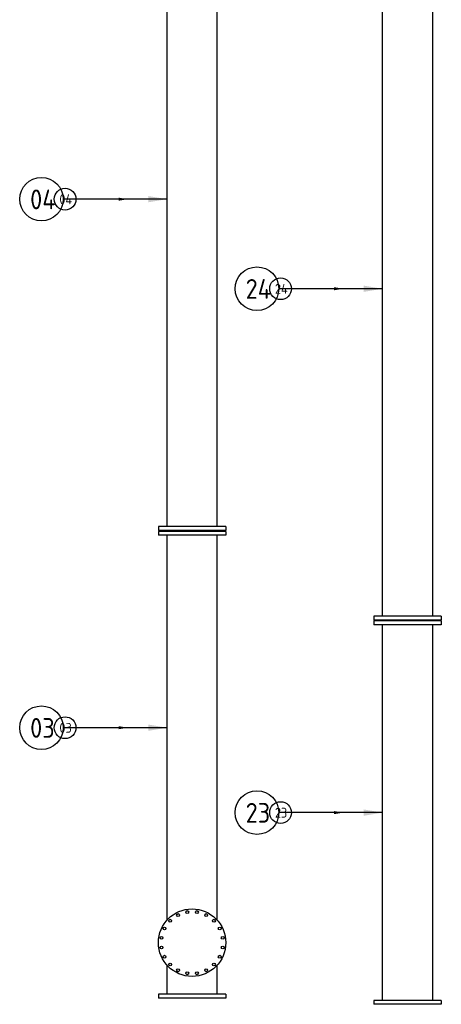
# Model space of a CAD drawing. Extents: x -89225 to 110569, y 13360 to 87647.
# Tile 205 of 256: x 44313 to 48158, y 39841 to 48815. Entities that reach past the tile are written whole.
import ezdxf

# ---------------------------------------------------------------- set-up
doc = ezdxf.new("R2010")
doc.units = 0
for name, color, linetype in [('Iv-Lines 035', 4, 'Continuous'), ('Iv-Lines 035 @ 100', 4, 'Continuous'), ('Iv-Lines 035 @ 50', 4, 'Continuous')]:
    doc.layers.add(name, color=color, linetype=linetype)
doc.styles.add('ISO', font='ISO.SHX')

# ---------------------------------------------------------------- blocks, each defined once
blk = doc.blocks.new('Leidingwerk beluchtingsinstallatie')
for p, q in [((1292978.1, -960039.2), (1292978.1, -954070.2)), ((1293435.3, -960039.2), (1293435.3, -954070.2)), ((1294943.7, -960855.4), (1294943.7, -954886.4)), ((1295400.9, -960855.4), (1295400.9, -954886.4)), ((1293514.2, -960039.2), (1292899.2, -960039.2)), ((1292899.2, -960039.2), (1292899.2, -960075.2)), ((1293514.2, -960039.2), (1293514.2, -960075.2)), ((1293514.2, -960075.2), (1292899.2, -960075.2)), ((1293514.2, -960082.2), (1292899.2, -960082.2)), ((1292899.2, -960082.2), (1292899.2, -960118.2)), ((1293514.2, -960118.2), (1292899.2, -960118.2)), ((1292936.7, -960075.2), (1292936.7, -960082.2)), ((1292978.1, -963624.7), (1292978.1, -960118.2)), ((1293435.3, -963624.7), (1293435.3, -960118.2)), ((1293476.7, -960075.2), (1293476.7, -960082.2)), ((1293514.2, -960082.2), (1293514.2, -960118.2)), ((1295479.8, -960855.4), (1294864.8, -960855.4)), ((1294864.8, -960855.4), (1294864.8, -960891.4)), ((1295479.8, -960855.4), (1295479.8, -960891.4)), ((1295479.8, -960891.4), (1294864.8, -960891.4)), ((1295479.8, -960898.4), (1294864.8, -960898.4)), ((1294864.8, -960898.4), (1294864.8, -960934.4)), ((1295479.8, -960934.4), (1294864.8, -960934.4)), ((1294902.3, -960891.4), (1294902.3, -960898.4)), ((1294943.7, -964356.4), (1294943.7, -960934.4)), ((1295400.9, -964356.4), (1295400.9, -960934.4)), ((1295442.3, -960891.4), (1295442.3, -960898.4)), ((1295479.8, -960898.4), (1295479.8, -960934.4)), ((1292978.1, -964299.4), (1292978.1, -964036)), ((1293435.3, -964299.4), (1293435.3, -964036)), ((1293514.2, -964299.4), (1292899.2, -964299.4)), ((1292899.2, -964299.4), (1292899.2, -964335.4)), ((1293514.2, -964335.4), (1292899.2, -964335.4)), ((1293514.2, -964299.4), (1293514.2, -964335.4)), ((1295479.8, -964356.4), (1294864.8, -964356.4)), ((1294864.8, -964356.4), (1294864.8, -964392.4)), ((1295479.8, -964356.4), (1295479.8, -964392.4)), ((1295479.8, -964392.4), (1294864.8, -964392.4))]:
    blk.add_line(p, q)
for centre, radius in [((1293206.7, -963830.4), 307.5), ((1293078.4, -963578.6), 13), ((1293162.5, -963551.3), 13), ((1293250.9, -963551.3), 13), ((1293334.9, -963578.6), 13), ((1293006.9, -963630.6), 13), ((1293406.4, -963630.6), 13), ((1292955, -963702.1), 13), ((1293458.4, -963702.1), 13), ((1292927.7, -963786.2), 13), ((1293485.7, -963786.2), 13), ((1292927.7, -963874.5), 13), ((1293485.7, -963874.5), 13), ((1292955, -963958.6), 13), ((1293006.9, -964030.1), 13), ((1293406.4, -964030.1), 13), ((1293458.4, -963958.6), 13), ((1293078.4, -964082.1), 13), ((1293162.5, -964109.4), 13), ((1293250.9, -964109.4), 13), ((1293334.9, -964082.1), 13)]:
    blk.add_circle(centre, radius)
blk = doc.blocks.new('*U44')
for points in [[(-7.143, 0), (0, 0)], [(0, 0), (2.324, 0)]]:
    blk.add_lwpolyline(points)
blk.add_circle((4.31, 0), 1.986)
blk.add_solid([(-5.434, -0.285), (-7.143, 0), (-5.434, 0.285)])
at = {"style": 'ISO'}
blk.add_attdef('NUMMER', (3.146, -0.835), '', height=1.8, dxfattribs=at)
blk = doc.blocks.new('*U508')
at = {"layer": 'Iv-Lines 035 @ 100'}
ref = blk.add_blockref('*U44', (44942.4, 42362.1), dxfattribs=dict(at, xscale=100, yscale=100, zscale=100, rotation=180))
ref.add_attrib('NUMMER', '03', (44407.9, 42270.1), dxfattribs={"layer": '0', "height": 180, "style": 'ISO'})
at = {"layer": 'Iv-Lines 035 @ 50'}
ref = blk.add_blockref('*U44', (44942.4, 42362.1), dxfattribs=dict(at, xscale=50, yscale=50, zscale=50, rotation=180))
ref.add_attrib('NUMMER', '03', (44675.1, 42316.1), dxfattribs={"layer": '0', "height": 90, "style": 'ISO'})
blk = doc.blocks.new('*U509')
at = {"layer": 'Iv-Lines 035 @ 100'}
ref = blk.add_blockref('*U44', (44942.4, 47178.9), dxfattribs=dict(at, xscale=100, yscale=100, zscale=100, rotation=180))
ref.add_attrib('NUMMER', '04', (44407.9, 47086.9), dxfattribs={"layer": '0', "height": 180, "style": 'ISO'})
at = {"layer": 'Iv-Lines 035 @ 50'}
ref = blk.add_blockref('*U44', (44942.4, 47178.9), dxfattribs=dict(at, xscale=50, yscale=50, zscale=50, rotation=180))
ref.add_attrib('NUMMER', '04', (44675.1, 47132.9), dxfattribs={"layer": '0', "height": 90, "style": 'ISO'})
blk = doc.blocks.new('*U511')
at = {"layer": 'Iv-Lines 035 @ 100'}
ref = blk.add_blockref('*U44', (46908, 46362.7), dxfattribs=dict(at, xscale=100, yscale=100, zscale=100, rotation=180))
ref.add_attrib('NUMMER', '24', (46373.5, 46270.7), dxfattribs={"layer": '0', "height": 180, "style": 'ISO'})
at = {"layer": 'Iv-Lines 035 @ 50'}
ref = blk.add_blockref('*U44', (46908, 46362.7), dxfattribs=dict(at, xscale=50, yscale=50, zscale=50, rotation=180))
ref.add_attrib('NUMMER', '24', (46640.7, 46316.7), dxfattribs={"layer": '0', "height": 90, "style": 'ISO'})
blk = doc.blocks.new('*U513')
at = {"layer": 'Iv-Lines 035 @ 100'}
ref = blk.add_blockref('*U44', (46908, 41588.2), dxfattribs=dict(at, xscale=100, yscale=100, zscale=100, rotation=180))
ref.add_attrib('NUMMER', '23', (46373.5, 41496.2), dxfattribs={"layer": '0', "height": 180, "style": 'ISO'})
at = {"layer": 'Iv-Lines 035 @ 50'}
ref = blk.add_blockref('*U44', (46908, 41588.2), dxfattribs=dict(at, xscale=50, yscale=50, zscale=50, rotation=180))
ref.add_attrib('NUMMER', '23', (46640.7, 41542.2), dxfattribs={"layer": '0', "height": 90, "style": 'ISO'})

msp = doc.modelspace()

# ---------------------------------------------------------------- block references
at = {"layer": 'Iv-Lines 035'}
for name, p in [('Leidingwerk beluchtingsinstallatie', (-1247321.4, 1004233.5)), ('*U509', (0, 0)), ('*U511', (0, 0)), ('*U508', (0, 0)), ('*U513', (0, 0))]:
    msp.add_blockref(name, p, dxfattribs=at)

doc.saveas('drawing.dxf')
